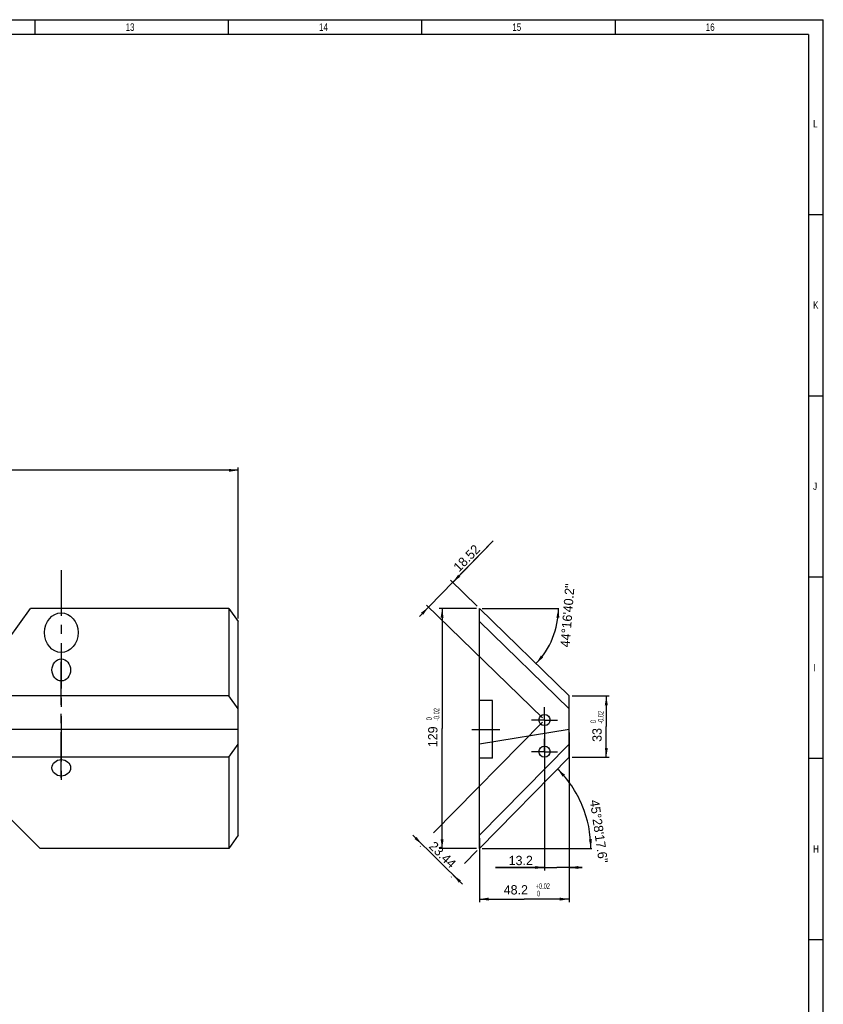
# Paper-space layout 'MG303647-00_KON_3PLEX_X1_2_2' of a CAD drawing. Header units: millimetres. Extents: x 1 to 840, y 1 to 593.
# Tile 14 of 14: x 624 to 840, y 329 to 593. Entities that reach past the tile are written whole.
import ezdxf
from ezdxf.enums import TextEntityAlignment as Align

# ---------------------------------------------------------------- set-up
doc = ezdxf.new("R2010")
doc.units = ezdxf.units.MM
doc.header["$LTSCALE"] = 32.67
doc.linetypes.add('CENTER', pattern=[0.6, 0.375, -0.075, 0.075, -0.075])
doc.layers.get('0').update_dxf_attribs({"linetype": 'CONTINUOUS'})
doc.layers.add('AXS', color=7, linetype='CONTINUOUS')
doc.layers.add('DEFAULT_1', color=7, linetype='CENTER')
doc.styles.add('TEXTSTYLE_2', font='txt', dxfattribs={"width": 0.8})
doc.styles.add('TEXTSTYLE_9', font='txt', dxfattribs={"width": 0.6})
doc.dimstyles.new('DIMSTYLE_10', dxfattribs={"dimtxt": 2.5, "dimasz": 2.5, "dimexe": 0.8, "dimexo": 0.8, "dimtad": 1, "dimlfac": 2, "dimdsep": 46, "dimtxsty": 'Standard', "dimblk": '_FILLED', "dimblk1": '_FILLED', "dimblk2": '_FILLED', "dimcen": 0.09, "dimclrt": 5, "dimazin": 2, "dimtol": 1, "dimtp": -0.2, "dimtm": 0.4, "dimtfac": 0.6, "dimtofl": 0, "dimtmove": 0, "dimatfit": 3, "dimldrblk": '_FILLED', "dimfxl": 1, "dimtolj": 1, "dimarcsym": 0})
doc.dimstyles.new('DIMSTYLE_5', dxfattribs={"dimtxt": 2.5, "dimasz": 2.5, "dimexe": 0.8, "dimexo": 0.8, "dimtad": 1, "dimlfac": 2, "dimdsep": 46, "dimtxsty": 'Standard', "dimblk": '_FILLED', "dimblk1": '_FILLED', "dimblk2": '_FILLED', "dimcen": 0.09, "dimclrt": 5, "dimazin": 2, "dimtol": 1, "dimtm": 0.02, "dimtfac": 0.6, "dimtofl": 0, "dimtmove": 0, "dimatfit": 3, "dimldrblk": '_FILLED', "dimfxl": 1, "dimtolj": 1, "dimarcsym": 0})
doc.dimstyles.new('DIMSTYLE_6', dxfattribs={"dimtxt": 2.5, "dimasz": 2.5, "dimexe": 0.8, "dimexo": 0.8, "dimtad": 1, "dimlfac": 2, "dimdsep": 46, "dimtxsty": 'Standard', "dimblk": '_FILLED', "dimblk1": '_FILLED', "dimblk2": '_FILLED', "dimcen": 0.09, "dimclrt": 5, "dimazin": 2, "dimtp": 0.01, "dimtm": 0.01, "dimtfac": 1, "dimtofl": 0, "dimtmove": 0, "dimatfit": 3, "dimldrblk": '_FILLED', "dimfxl": 1, "dimtolj": 1, "dimarcsym": 0})
doc.dimstyles.new('DIMSTYLE_7', dxfattribs={"dimtxt": 2.5, "dimasz": 2.5, "dimexe": 0.8, "dimexo": 0.8, "dimgap": 1.25, "dimtad": 1, "dimdec": 1, "dimlfac": 2, "dimdsep": 46, "dimtxsty": 'Standard', "dimblk": '_FILLED', "dimblk1": '_FILLED', "dimblk2": '_FILLED', "dimcen": 0.09, "dimclrt": 5, "dimazin": 2, "dimtp": 0.5, "dimtm": 0.5, "dimtfac": 1, "dimtdec": 1, "dimtofl": 0, "dimtmove": 0, "dimatfit": 3, "dimldrblk": '_FILLED', "dimfxl": 1, "dimtolj": 1, "dimarcsym": 0})
doc.dimstyles.new('DIMSTYLE_9', dxfattribs={"dimtxt": 2.5, "dimasz": 2.5, "dimexe": 0.8, "dimexo": 0.8, "dimtad": 1, "dimlfac": 2, "dimdsep": 46, "dimtxsty": 'Standard', "dimblk": '_FILLED', "dimblk1": '_FILLED', "dimblk2": '_FILLED', "dimcen": 0.09, "dimclrt": 5, "dimazin": 2, "dimtol": 1, "dimtp": 0.02, "dimtfac": 0.6, "dimtofl": 0, "dimtmove": 0, "dimatfit": 3, "dimldrblk": '_FILLED', "dimfxl": 1, "dimtolj": 1, "dimarcsym": 0})

# ---------------------------------------------------------------- blocks, each defined once
blk = doc.blocks.new('_FILLED')
at = {"color": 0, "linetype": 'ByBlock'}
blk.add_solid([(0, 0), (-1, 0.16), (-1, -0.16)], dxfattribs=at)
blk = doc.blocks.new('*D23')
at = {"color": 2, "linetype": 'Continuous', "transparency": 16777216}
for p, q in [((746.82, 434.86), (736.82, 434.86)), ((737.62, 434.86), (737.62, 402.61)), ((737.62, 370.36), (737.62, 402.61)), ((746.82, 370.36), (736.82, 370.36))]:
    blk.add_line(p, q, dxfattribs=at)
at = {"color": 2, "linetype": 'Continuous', "transparency": 16777216, "xscale": 2.5, "yscale": 2.5, "zscale": 2.5}
for p, rotation in [((737.62, 434.86), 90), ((737.62, 370.36), 270)]:
    blk.add_blockref('_FILLED', p, dxfattribs=dict(at, rotation=rotation))
at = {"color": 5, "linetype": 'Continuous', "transparency": 16777216, "style": 'TEXTSTYLE_9', "width": 0.6}
for s, p in [('-0.02', (736.87, 406.36)), (' 0', (734.87, 405.01))]:
    blk.add_text(s, height=1.5, rotation=90, dxfattribs=at).set_placement(p, align=Align.CENTER)
at = {"color": 5, "linetype": 'Continuous', "transparency": 16777216}
blk.add_text('129', height=2.5, rotation=90, dxfattribs=at).set_placement((736.37, 400.36), align=Align.CENTER)
blk = doc.blocks.new('*D24')
at = {"color": 2, "linetype": 'Continuous', "transparency": 16777216}
for p, q in [((772.52, 411.36), (782.52, 411.36)), ((781.72, 411.36), (781.72, 403.11)), ((781.72, 394.86), (781.72, 403.11)), ((772.52, 394.86), (782.52, 394.86))]:
    blk.add_line(p, q, dxfattribs=at)
at = {"color": 2, "linetype": 'Continuous', "transparency": 16777216, "xscale": 2.5, "yscale": 2.5, "zscale": 2.5}
for p, rotation in [((781.72, 411.36), 90), ((781.72, 394.86), 270)]:
    blk.add_blockref('_FILLED', p, dxfattribs=dict(at, rotation=rotation))
at = {"color": 5, "linetype": 'Continuous', "transparency": 16777216, "style": 'TEXTSTYLE_9', "width": 0.6}
for s, p in [('-0.02', (780.97, 405.61)), (' 0', (778.97, 404.26))]:
    blk.add_text(s, height=1.5, rotation=90, dxfattribs=at).set_placement(p, align=Align.CENTER)
at = {"color": 5, "linetype": 'Continuous', "transparency": 16777216}
blk.add_text('33', height=2.5, rotation=90, dxfattribs=at).set_placement((780.47, 400.86), align=Align.CENTER)
blk = doc.blocks.new('*D25')
at = {"color": 2, "linetype": 'Continuous', "transparency": 16777216}
for p, q in [((751.35, 453.01), (737.23, 438.52)), ((740.46, 441.84), (751.35, 453.01)), ((747.05, 435.42), (739.89, 442.4)), ((731.55, 432.7), (737.23, 438.52)), ((733.99, 435.21), (731.55, 432.7)), ((764.55, 405.42), (733.42, 435.77))]:
    blk.add_line(p, q, dxfattribs=at)
at = {"color": 2, "linetype": 'Continuous', "transparency": 16777216, "xscale": 2.5, "yscale": 2.5, "zscale": 2.5}
for p, rotation in [((740.46, 441.84), 225.7221774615), ((733.99, 435.21), 45.72217746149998)]:
    blk.add_blockref('_FILLED', p, dxfattribs=dict(at, rotation=rotation))
at = {"color": 5, "linetype": 'Continuous', "transparency": 16777216, "insert": (740.39, 446.24), "char_height": 2.5, "width": 12.5, "attachment_point": 1, "rotation": 45.7222, "line_spacing_factor": 0.9}
blk.add_mtext('18.52', dxfattribs=at)
blk = doc.blocks.new('*D26')
at = {"color": 2, "linetype": 'Continuous', "transparency": 16777216}
for p, q in [((764.56, 404.29), (735.32, 374.57)), ((732.25, 371.45), (729.76, 373.9)), ((729.76, 373.9), (736.43, 367.34)), ((731.81, 371), (731.69, 370.88)), ((747.06, 369.79), (743.67, 366.35)), ((743.1, 360.77), (736.43, 367.34)), ((740.17, 362.78), (740.04, 362.66)), ((740.61, 363.23), (743.1, 360.77))]:
    blk.add_line(p, q, dxfattribs=at)
at = {"color": 2, "linetype": 'Continuous', "transparency": 16777216, "xscale": 2.5, "yscale": 2.5, "zscale": 2.5}
for p, rotation in [((732.25, 371.45), 315.4715595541), ((740.61, 363.23), 135.4715595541)]:
    blk.add_blockref('_FILLED', p, dxfattribs=dict(at, rotation=rotation))
at = {"color": 5, "linetype": 'Continuous', "transparency": 16777216, "insert": (738.62, 369.57), "char_height": 2.5, "width": 12.5, "attachment_point": 2, "rotation": 315.4716, "line_spacing_factor": 0.9}
blk.add_mtext('23.44', dxfattribs=at)
blk = doc.blocks.new('*D27')
at = {"color": 2, "linetype": 'Continuous', "transparency": 16777216}
blk.add_line((748.42, 434.86), (768.93, 434.86), dxfattribs=at)
for start, end in [(-22.1389, 0), (315.7222, 337.8611)]:
    blk.add_arc((747.62, 434.86), 21.24, start, end, dxfattribs=at)
for points in [[(769.11, 432.34), (768.86, 434.86), (768.31, 432.39)], [(764.16, 422.18), (762.83, 420.03), (764.77, 421.66)]]:
    blk.add_solid(points, dxfattribs=at)
at = {"color": 5, "linetype": 'Continuous', "transparency": 16777216, "insert": (770.04, 433.07), "char_height": 2.5, "width": 26.6667, "attachment_point": 2, "rotation": 85.4398, "line_spacing_factor": 0.9}
blk.add_mtext('44\\fgdt;{\\fgdt;~}\\ftxt;16\'40.2"', dxfattribs=at)
blk = doc.blocks.new('*D28')
at = {"color": 2, "linetype": 'Continuous', "transparency": 16777216}
blk.add_line((748.42, 370.36), (777.87, 370.36), dxfattribs=at)
for start, end in [(22.7358, 45.4716), (0, 22.7358)]:
    blk.add_arc((747.62, 370.36), 29.95, start, end, dxfattribs=at)
for points in [[(770.62, 390.16), (768.62, 391.71), (770.03, 389.61)], [(777.06, 372.84), (777.57, 370.36), (777.86, 372.87)]]:
    blk.add_solid(points, dxfattribs=at)
at = {"color": 5, "linetype": 'Continuous', "transparency": 16777216, "insert": (780.98, 375.13), "char_height": 2.5, "width": 26.6667, "attachment_point": 2, "rotation": 278.1419, "line_spacing_factor": 0.9}
blk.add_mtext('45\\fgdt;{\\fgdt;~}\\ftxt;28\'17.6"', dxfattribs=at)
blk = doc.blocks.new('*D31')
at = {"color": 2, "linetype": 'Continuous', "transparency": 16777216}
for p, q in [((771.72, 397.62), (771.72, 355.96)), ((747.62, 373.12), (747.62, 355.96)), ((747.62, 356.76), (759.67, 356.76)), ((771.72, 356.76), (759.67, 356.76))]:
    blk.add_line(p, q, dxfattribs=at)
at = {"color": 2, "linetype": 'Continuous', "transparency": 16777216, "xscale": 2.5, "yscale": 2.5, "zscale": 2.5, "rotation": 180}
blk.add_blockref('_FILLED', (747.62, 356.76), dxfattribs=at)
at = {"color": 2, "linetype": 'Continuous', "transparency": 16777216, "xscale": 2.5, "yscale": 2.5, "zscale": 2.5}
blk.add_blockref('_FILLED', (771.72, 356.76), dxfattribs=at)
at = {"color": 5, "linetype": 'Continuous', "transparency": 16777216}
blk.add_text('48.2', height=2.5, dxfattribs=at).set_placement((757.42, 358.01), align=Align.CENTER)
at = {"color": 5, "linetype": 'Continuous', "transparency": 16777216, "style": 'TEXTSTYLE_9', "width": 0.6}
for s, p in [('+0.02', (764.67, 359.51)), (' 0', (763.32, 357.51))]:
    blk.add_text(s, height=1.5, dxfattribs=at).set_placement(p, align=Align.CENTER)
blk = doc.blocks.new('*D32')
at = {"color": 2, "linetype": 'Continuous', "transparency": 16777216}
for p, q in [((407.84, 432.17), (407.84, 472.75)), ((407.84, 471.95), (545.34, 471.95)), ((682.84, 471.95), (545.34, 471.95)), ((682.84, 432.17), (682.84, 472.75))]:
    blk.add_line(p, q, dxfattribs=at)
at = {"color": 2, "linetype": 'Continuous', "transparency": 16777216, "xscale": 2.5, "yscale": 2.5, "zscale": 2.5, "rotation": 180}
blk.add_blockref('_FILLED', (407.84, 471.95), dxfattribs=at)
at = {"color": 2, "linetype": 'Continuous', "transparency": 16777216, "xscale": 2.5, "yscale": 2.5, "zscale": 2.5}
blk.add_blockref('_FILLED', (682.84, 471.95), dxfattribs=at)
at = {"color": 5, "linetype": 'Continuous', "transparency": 16777216, "style": 'TEXTSTYLE_9', "width": 0.6}
for s, p in [('-0.2', (556.12, 474.7)), ('-0.4', (556.12, 472.7))]:
    blk.add_text(s, height=1.5, dxfattribs=at).set_placement(p, align=Align.CENTER)
at = {"color": 5, "linetype": 'Continuous', "transparency": 16777216}
blk.add_text('550', height=2.5, dxfattribs=at).set_placement((550.57, 473.2), align=Align.CENTER)
blk = doc.blocks.new('*D36')
at = {"color": 2, "linetype": 'Continuous', "transparency": 16777216}
for p, q in [((765.12, 404.06), (765.12, 364.46)), ((771.72, 401.56), (771.72, 364.46)), ((765.12, 365.26), (751.99, 365.26)), ((751.99, 365.26), (768.42, 365.26)), ((775.22, 365.26), (768.42, 365.26)), ((771.72, 365.26), (775.22, 365.26))]:
    blk.add_line(p, q, dxfattribs=at)
at = {"color": 2, "linetype": 'Continuous', "transparency": 16777216, "xscale": 2.5, "yscale": 2.5, "zscale": 2.5}
blk.add_blockref('_FILLED', (765.12, 365.26), dxfattribs=at)
at = {"color": 2, "linetype": 'Continuous', "transparency": 16777216, "xscale": 2.5, "yscale": 2.5, "zscale": 2.5, "rotation": 180}
blk.add_blockref('_FILLED', (771.72, 365.26), dxfattribs=at)
at = {"color": 5, "linetype": 'Continuous', "transparency": 16777216, "insert": (761.99, 368.39), "char_height": 2.5, "width": 10, "attachment_point": 3, "line_spacing_factor": 0.9}
blk.add_mtext('13.2', dxfattribs=at)

psp = doc.layouts.new('MG303647-00_KON_3PLEX_X1_2_2')

# ---------------------------------------------------------------- linework, layer by layer
at = {"color": 4, "linetype": 'Continuous'}
for p, q in [((1, 593), (840, 593)), ((628.25, 593), (628.25, 589)), ((680.1875, 593), (680.1875, 589)), ((732.125, 593), (732.125, 589)), ((784.0625, 593), (784.0625, 589)), ((840, 1), (840, 593)), ((836, 540.7), (840, 540.7)), ((836, 492), (840, 492)), ((836, 443.3), (840, 443.3)), ((836, 394.6), (840, 394.6)), ((836, 345.9), (840, 345.9))]:
    psp.add_line(p, q, dxfattribs=at)
at = {"color": 7, "linetype": 'Continuous'}
for p, q in [((836, 589), (5, 589)), ((836, 589), (836, 5)), ((610.1952, 411.358), (627.0357, 434.858)), ((680.3353, 434.858), (627.0357, 434.858)), ((680.3353, 434.858), (680.3353, 411.358)), ((680.3353, 434.858), (682.8353, 431.3662)), ((747.6178, 370.358), (747.6178, 434.858)), ((771.7178, 411.358), (747.6178, 434.858)), ((682.8353, 373.923), (682.8353, 431.3662)), ((771.7178, 407.8662), (747.6178, 431.3662)), ((680.3353, 411.358), (610.1952, 411.358)), ((682.8353, 407.8662), (680.3353, 411.358)), ((751.1178, 410.104), (747.6178, 410.104)), ((751.1178, 394.612), (751.1178, 410.104)), ((771.7178, 394.858), (771.7178, 411.358)), ((682.8353, 402.358), (539.0853, 402.358)), ((771.7178, 402.358), (747.6178, 398.358)), ((680.3353, 394.858), (682.8353, 398.423)), ((747.6178, 373.923), (771.7178, 398.423)), ((680.3353, 394.858), (605.1293, 394.858)), ((629.6939, 370.358), (605.1293, 394.858)), ((680.3353, 394.858), (680.3353, 370.358)), ((747.6178, 370.358), (771.7178, 394.858)), ((751.1178, 394.612), (747.6178, 394.612)), ((682.8353, 373.923), (680.3353, 370.358)), ((680.3353, 370.358), (629.6939, 370.358))]:
    psp.add_line(p, q, dxfattribs=at)
for centre in [(765.1178, 404.858), (765.1178, 396.358)]:
    psp.add_circle(centre, 1.5, dxfattribs=at)
for centre, major_axis, ratio in [((635.3353, 428.3439), (0, 5.3069), 0.84795652), ((635.3353, 418.3198), (0, 2.9483), 0.84795652), ((635.3353, 392.035), (2.5, 0), 0.88173057)]:
    psp.add_ellipse(centre, major_axis=major_axis, ratio=ratio, dxfattribs=at)
at = {"layer": 'AXS', "color": 7, "linetype": 'CENTER'}
for p, q in [((635.3353, 445.1539), (635.3353, 388.24)), ((765.1178, 404.858), (765.1178, 408.358)), ((765.1178, 404.858), (761.6178, 404.858)), ((765.1178, 404.858), (768.6178, 404.858)), ((765.1178, 404.858), (765.1178, 401.358)), ((745.6178, 402.358), (753.1178, 402.358)), ((765.1178, 396.358), (765.1178, 399.858)), ((765.1178, 396.358), (761.6178, 396.358)), ((765.1178, 396.358), (768.6178, 396.358)), ((765.1178, 396.358), (765.1178, 392.858))]:
    psp.add_line(p, q, dxfattribs=at)
at = {"layer": 'DEFAULT_1', "color": 7, "linetype": 'CENTER'}
psp.add_line((635.3353, 389.3624), (635.3353, 420.4913), dxfattribs=at)

# ---------------------------------------------------------------- texts
at = {"color": 5, "linetype": 'Continuous', "char_height": 2, "attachment_point": 1, "line_spacing_factor": 0.9, "style": 'TEXTSTYLE_2'}
for s, insert, width in [('13', (652.6188, 592), 3.2), ('14', (704.5563, 592), 3.2), ('15', (756.4938, 592), 3.2), ('16', (808.4313, 592), 3.2), ('L', (837.2639, 566.05), 1.6), ('K', (837.2639, 517.35), 1.6), ('J', (837.2639, 468.65), 1.6), ('I', (837.2639, 419.95), 1.6), ('H', (837.2639, 371.25), 1.6)]:
    psp.add_mtext(s, dxfattribs=dict(at, insert=insert, width=width))

# ---------------------------------------------------------------- dimensions: what is measured, and where the dimension line sits
at = {"color": 2, "linetype": 'Continuous'}
for base, p1, p2, dimstyle, picture, middle in [((682.8353, 471.9522), (407.8353, 431.3662), (682.8353, 431.3662), 'DIMSTYLE_10', '*D32', (552.3746, 471.9522)), ((771.7178, 365.2618), (765.1178, 404.858), (771.7178, 402.358), 'DIMSTYLE_6', '*D36', (757.3039, 365.2618)), ((771.7178, 356.7637), (747.6178, 373.923), (771.7178, 398.423), 'DIMSTYLE_9', '*D31', (759.6678, 356.7637))]:
    dim = psp.add_linear_dim(base=base, p1=p1, p2=p2, dimstyle=dimstyle, dxfattribs=at)
    dim.commit()
    dim.dimension.update_dxf_attribs({"geometry": picture, "text_midpoint": middle, "dimtype": 160})
for base, p1, p2, angle, dimstyle, picture, middle in [((733.9924, 435.2085), (747.6178, 434.858), (765.1178, 404.858), 225.722177, 'DIMSTYLE_6', '*D25', (747.207, 448.7606)), ((737.6178, 370.358), (747.6178, 434.858), (747.6178, 370.358), 270, 'DIMSTYLE_5', '*D23', (737.6178, 402.608)), ((781.7178, 394.858), (771.7178, 411.358), (771.7178, 394.858), 270, 'DIMSTYLE_5', '*D24', (781.7178, 403.108)), ((732.2515, 371.4462), (747.6178, 370.358), (765.1178, 404.858), 135.47156, 'DIMSTYLE_6', '*D26', (736.484, 367.2828))]:
    dim = psp.add_linear_dim(base=base, p1=p1, p2=p2, angle=angle, dimstyle=dimstyle, dxfattribs=at)
    dim.commit()
    dim.dimension.update_dxf_attribs({"geometry": picture, "text_midpoint": middle, "dimtype": 160})
for base, line1, line2, picture, middle in [((767.2944, 426.8526), ((762.102, 420.7344), (762.2541, 420.5861)), ((747.4054, 434.858), (747.6179, 434.858)), '*D27', (768.7933, 433.169)), ((775.2388, 381.9324), ((747.3184, 370.358), (747.6179, 370.358)), ((767.8483, 390.9243), (768.0583, 391.1378)), '*D28', (777.264, 374.5994))]:
    dim = psp.add_angular_dim_2l(base=base, line1=line1, line2=line2, dimstyle='DIMSTYLE_7', override={"dimtad": 2}, dxfattribs=at)
    dim.commit()
    dim.dimension.update_dxf_attribs({"geometry": picture, "text_midpoint": middle, "dimtype": 162})

doc.saveas('drawing.dxf')
